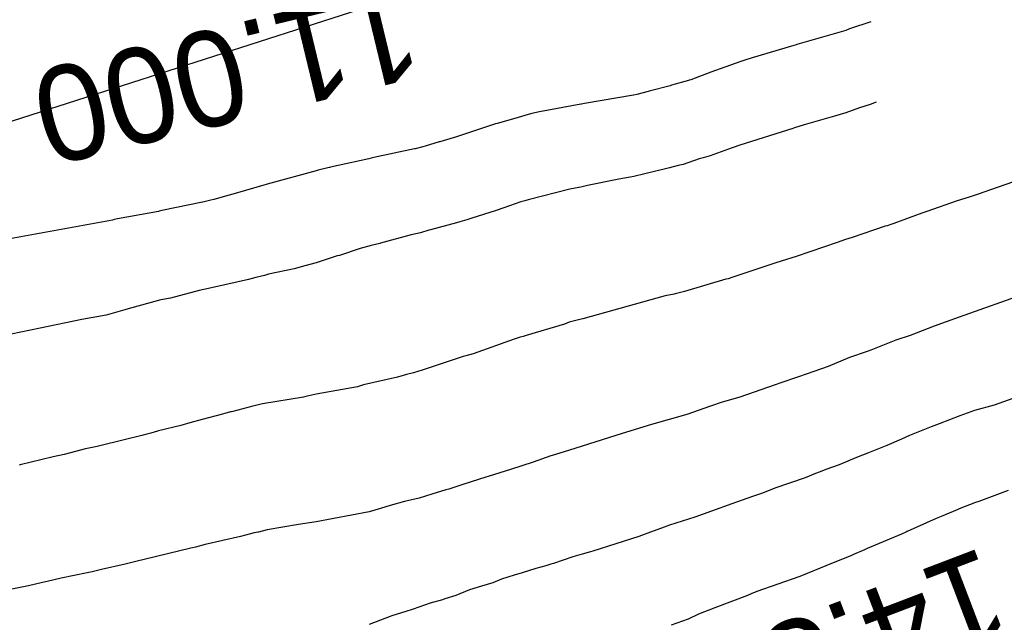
# Model space of a CAD drawing. Extents: x 158343 to 162498, y 431347 to 434500.
# Tile 211 of 248: x 159609 to 159628, y 434158 to 434169. Entities that reach past the tile are written whole.
import ezdxf

# ---------------------------------------------------------------- set-up
doc = ezdxf.new("R2010")
doc.units = 0
doc.header["$LTSCALE"] = 10
doc.header["$MEASUREMENT"] = 0
for name, color, linetype in [('000_arcering', 8, 'CONTINUOUS'), ('33_trappen en balustraden', 252, 'CONTINUOUS'), ('def. con-hoogtelijn (index)', 8, 'CONTINUOUS')]:
    doc.layers.add(name, color=color, linetype=linetype)
doc.styles.add('Style-WORKING', font='WORKING.shx')

# ---------------------------------------------------------------- blocks, each defined once
blk = doc.blocks.new('bestaande hoogtelijnen')
at = {"layer": 'def. con-hoogtelijn (index)'}
for p, q in [((-42.992, 102.255), (-43.92, 101.987)), ((-42.992, 102.255), (-43.92, 101.987)), ((-42.968, 102.264), (-42.992, 102.255)), ((-42.968, 102.264), (-42.992, 102.255)), ((-42.95, 102.27), (-42.968, 102.264)), ((-42.95, 102.27), (-42.968, 102.264)), ((-42.92, 102.281), (-42.95, 102.27)), ((-42.92, 102.281), (-42.95, 102.27)), ((-42.52, 102.417), (-42.92, 102.281)), ((-42.52, 102.417), (-42.92, 102.281)), ((-43.972, 101.971), (-44.762, 101.736)), ((-43.972, 101.971), (-44.762, 101.736)), ((-43.932, 101.983), (-43.972, 101.971)), ((-43.932, 101.983), (-43.972, 101.971)), ((-43.92, 101.987), (-43.932, 101.983)), ((-43.92, 101.987), (-43.932, 101.983)), ((-44.762, 101.736), (-44.901, 101.693)), ((-44.762, 101.736), (-44.901, 101.693)), ((-44.992, 101.664), (-45.539, 101.466)), ((-44.992, 101.664), (-45.539, 101.466)), ((-44.901, 101.693), (-44.992, 101.664)), ((-44.901, 101.693), (-44.992, 101.664)), ((-45.92, 101.323), (-45.952, 101.312)), ((-45.92, 101.323), (-45.952, 101.312)), ((-45.539, 101.466), (-45.92, 101.323)), ((-45.539, 101.466), (-45.92, 101.323)), ((-46.308, 101.211), (-46.708, 101.107)), ((-46.308, 101.211), (-46.708, 101.107)), ((-46.281, 101.22), (-46.308, 101.211)), ((-46.281, 101.22), (-46.308, 101.211)), ((-45.964, 101.308), (-46.281, 101.22)), ((-45.964, 101.308), (-46.281, 101.22)), ((-45.952, 101.312), (-45.964, 101.308)), ((-45.952, 101.312), (-45.964, 101.308)), ((-46.999, 101.031), (-47.927, 100.874)), ((-46.999, 101.031), (-47.927, 100.874)), ((-46.992, 101.033), (-46.999, 101.031)), ((-46.992, 101.033), (-46.999, 101.031)), ((-46.935, 101.046), (-46.992, 101.033)), ((-46.935, 101.046), (-46.992, 101.033)), ((-46.722, 101.104), (-46.935, 101.046)), ((-46.722, 101.104), (-46.935, 101.046)), ((-46.708, 101.107), (-46.722, 101.104)), ((-46.708, 101.107), (-46.722, 101.104)), ((-47.995, 100.859), (-48.776, 100.718)), ((-47.995, 100.859), (-48.776, 100.718)), ((-47.984, 100.862), (-47.995, 100.859)), ((-47.984, 100.862), (-47.995, 100.859)), ((-47.981, 100.863), (-47.984, 100.862)), ((-47.981, 100.863), (-47.984, 100.862)), ((-47.927, 100.874), (-47.981, 100.863)), ((-47.927, 100.874), (-47.981, 100.863)), ((-42.733, 100.79), (-42.992, 100.7)), ((-42.733, 100.79), (-42.992, 100.7)), ((-42.733, 100.79), (-42.992, 100.7)), ((-42.532, 100.857), (-42.733, 100.79)), ((-42.532, 100.857), (-42.733, 100.79)), ((-42.532, 100.857), (-42.733, 100.79)), ((-42.422, 100.897), (-42.532, 100.857)), ((-42.422, 100.897), (-42.532, 100.857)), ((-42.422, 100.897), (-42.532, 100.857)), ((-49.244, 100.592), (-49.575, 100.499)), ((-49.244, 100.592), (-49.575, 100.499)), ((-48.992, 100.669), (-49.244, 100.592)), ((-48.992, 100.669), (-49.244, 100.592)), ((-48.92, 100.687), (-48.992, 100.669)), ((-48.92, 100.687), (-48.992, 100.669)), ((-48.776, 100.718), (-48.92, 100.687)), ((-48.776, 100.718), (-48.92, 100.687)), ((-43.335, 100.598), (-43.778, 100.469)), ((-43.335, 100.598), (-43.778, 100.469)), ((-43.335, 100.598), (-43.778, 100.469)), ((-43.206, 100.638), (-43.335, 100.598)), ((-43.206, 100.638), (-43.335, 100.598)), ((-43.206, 100.638), (-43.335, 100.598)), ((-42.992, 100.7), (-43.206, 100.638)), ((-42.992, 100.7), (-43.206, 100.638)), ((-42.992, 100.7), (-43.206, 100.638)), ((-49.604, 100.488), (-50.303, 100.258)), ((-49.604, 100.488), (-50.303, 100.258)), ((-49.575, 100.499), (-49.604, 100.488)), ((-49.575, 100.499), (-49.604, 100.488)), ((-43.992, 100.405), (-44.992, 100.089)), ((-43.992, 100.405), (-44.992, 100.089)), ((-43.992, 100.405), (-44.992, 100.089)), ((-43.96, 100.415), (-43.992, 100.405)), ((-43.96, 100.415), (-43.992, 100.405)), ((-43.96, 100.415), (-43.992, 100.405)), ((-43.778, 100.469), (-43.96, 100.415)), ((-43.778, 100.469), (-43.96, 100.415)), ((-43.778, 100.469), (-43.96, 100.415)), ((-50.345, 100.244), (-50.66, 100.152)), ((-50.345, 100.244), (-50.66, 100.152)), ((-50.321, 100.252), (-50.345, 100.244)), ((-50.321, 100.252), (-50.345, 100.244)), ((-50.303, 100.258), (-50.321, 100.252)), ((-50.303, 100.258), (-50.321, 100.252)), ((-51.122, 100.021), (-51.137, 100.016)), ((-51.122, 100.021), (-51.137, 100.016)), ((-50.978, 100.055), (-51.122, 100.021)), ((-50.978, 100.055), (-51.122, 100.021)), ((-50.933, 100.067), (-50.978, 100.055)), ((-50.933, 100.067), (-50.978, 100.055)), ((-50.672, 100.149), (-50.933, 100.067)), ((-50.672, 100.149), (-50.933, 100.067)), ((-50.66, 100.152), (-50.672, 100.149)), ((-50.66, 100.152), (-50.672, 100.149)), ((-45.118, 100.043), (-45.206, 100.01)), ((-45.118, 100.043), (-45.206, 100.01)), ((-45.118, 100.043), (-45.206, 100.01)), ((-44.992, 100.089), (-45.118, 100.043)), ((-44.992, 100.089), (-45.118, 100.043)), ((-44.992, 100.089), (-45.118, 100.043)), ((-51.957, 99.841), (-51.999, 99.831)), ((-51.957, 99.841), (-51.999, 99.831)), ((-51.904, 99.855), (-51.957, 99.841)), ((-51.904, 99.855), (-51.957, 99.841)), ((-51.137, 100.016), (-51.904, 99.855)), ((-51.137, 100.016), (-51.904, 99.855)), ((-45.685, 99.847), (-45.758, 99.827)), ((-45.685, 99.847), (-45.758, 99.827)), ((-45.685, 99.847), (-45.758, 99.827)), ((-45.553, 99.888), (-45.685, 99.847)), ((-45.553, 99.888), (-45.685, 99.847)), ((-45.553, 99.888), (-45.685, 99.847)), ((-45.206, 100.01), (-45.553, 99.888)), ((-45.206, 100.01), (-45.553, 99.888)), ((-45.206, 100.01), (-45.553, 99.888)), ((-52.773, 99.657), (-52.956, 99.614)), ((-52.773, 99.657), (-52.956, 99.614)), ((-52.738, 99.669), (-52.773, 99.657)), ((-52.738, 99.669), (-52.773, 99.657)), ((-52.719, 99.675), (-52.738, 99.669)), ((-52.719, 99.675), (-52.738, 99.669)), ((-51.999, 99.831), (-52.719, 99.675)), ((-51.999, 99.831), (-52.719, 99.675)), ((-46.321, 99.66), (-46.37, 99.647)), ((-46.321, 99.66), (-46.37, 99.647)), ((-46.321, 99.66), (-46.37, 99.647)), ((-46.157, 99.702), (-46.321, 99.66)), ((-46.157, 99.702), (-46.321, 99.66)), ((-46.157, 99.702), (-46.321, 99.66)), ((-46.065, 99.726), (-46.157, 99.702)), ((-46.065, 99.726), (-46.157, 99.702)), ((-46.065, 99.726), (-46.157, 99.702)), ((-45.758, 99.827), (-46.065, 99.726)), ((-45.758, 99.827), (-46.065, 99.726)), ((-45.758, 99.827), (-46.065, 99.726)), ((-52.992, 99.602), (-53.92, 99.349)), ((-52.992, 99.602), (-53.92, 99.349)), ((-52.956, 99.614), (-52.992, 99.602)), ((-52.956, 99.614), (-52.992, 99.602)), ((-47.066, 99.483), (-47.28, 99.447)), ((-47.066, 99.483), (-47.28, 99.447)), ((-47.066, 99.483), (-47.28, 99.447)), ((-46.992, 99.497), (-47.066, 99.483)), ((-46.992, 99.497), (-47.066, 99.483)), ((-46.992, 99.497), (-47.066, 99.483)), ((-46.37, 99.647), (-46.992, 99.497)), ((-46.37, 99.647), (-46.992, 99.497)), ((-46.37, 99.647), (-46.992, 99.497)), ((-39.343, 99.565), (-40.384, 99.2)), ((-39.343, 99.565), (-40.384, 99.2)), ((-53.983, 99.335), (-54.329, 99.231)), ((-53.983, 99.335), (-54.329, 99.231)), ((-53.939, 99.344), (-53.983, 99.335)), ((-53.939, 99.344), (-53.983, 99.335)), ((-53.92, 99.349), (-53.939, 99.344)), ((-53.92, 99.349), (-53.939, 99.344)), ((-47.993, 99.298), (-48.173, 99.266)), ((-47.993, 99.298), (-48.173, 99.266)), ((-47.993, 99.298), (-48.173, 99.266)), ((-47.871, 99.325), (-47.993, 99.298)), ((-47.871, 99.325), (-47.993, 99.298)), ((-47.871, 99.325), (-47.993, 99.298)), ((-47.87, 99.325), (-47.871, 99.325)), ((-47.87, 99.325), (-47.871, 99.325)), ((-47.87, 99.325), (-47.871, 99.325)), ((-47.28, 99.447), (-47.87, 99.325)), ((-47.28, 99.447), (-47.87, 99.325)), ((-47.28, 99.447), (-47.87, 99.325)), ((-54.344, 99.228), (-54.926, 99.06)), ((-54.344, 99.228), (-54.926, 99.06)), ((-54.329, 99.231), (-54.344, 99.228)), ((-54.329, 99.231), (-54.344, 99.228)), ((-48.206, 99.259), (-48.992, 99.056)), ((-48.206, 99.259), (-48.992, 99.056)), ((-48.206, 99.259), (-48.992, 99.056)), ((-48.173, 99.266), (-48.206, 99.259)), ((-48.173, 99.266), (-48.206, 99.259)), ((-48.173, 99.266), (-48.206, 99.259)), ((-40.665, 99.109), (-40.887, 99.04)), ((-40.665, 99.109), (-40.887, 99.04)), ((-40.477, 99.172), (-40.665, 99.109)), ((-40.477, 99.172), (-40.665, 99.109)), ((-40.384, 99.2), (-40.477, 99.172)), ((-40.384, 99.2), (-40.477, 99.172)), ((-55.137, 99.012), (-55.907, 98.853)), ((-55.137, 99.012), (-55.907, 98.853)), ((-55.13, 99.013), (-55.137, 99.012)), ((-55.13, 99.013), (-55.137, 99.012)), ((-54.984, 99.047), (-55.13, 99.013)), ((-54.984, 99.047), (-55.13, 99.013)), ((-54.926, 99.06), (-54.984, 99.047)), ((-54.926, 99.06), (-54.984, 99.047)), ((-49.126, 99.017), (-49.449, 98.904)), ((-49.126, 99.017), (-49.449, 98.904)), ((-49.126, 99.017), (-49.449, 98.904)), ((-49.05, 99.039), (-49.126, 99.017)), ((-49.05, 99.039), (-49.126, 99.017)), ((-49.05, 99.039), (-49.126, 99.017)), ((-48.992, 99.056), (-49.05, 99.039)), ((-48.992, 99.056), (-49.05, 99.039)), ((-48.992, 99.056), (-49.05, 99.039)), ((-40.887, 99.04), (-41.463, 98.838)), ((-40.887, 99.04), (-41.463, 98.838)), ((-55.97, 98.837), (-56.745, 98.7)), ((-55.97, 98.837), (-56.745, 98.7)), ((-55.956, 98.84), (-55.97, 98.837)), ((-55.956, 98.84), (-55.97, 98.837)), ((-55.907, 98.853), (-55.956, 98.84)), ((-55.907, 98.853), (-55.956, 98.84)), ((-49.815, 98.787), (-50.073, 98.701)), ((-49.815, 98.787), (-50.073, 98.701)), ((-49.815, 98.787), (-50.073, 98.701)), ((-49.61, 98.851), (-49.815, 98.787)), ((-49.61, 98.851), (-49.815, 98.787)), ((-49.61, 98.851), (-49.815, 98.787)), ((-49.449, 98.904), (-49.61, 98.851)), ((-49.449, 98.904), (-49.61, 98.851)), ((-49.449, 98.904), (-49.61, 98.851)), ((-41.555, 98.804), (-42.084, 98.612)), ((-41.555, 98.804), (-42.084, 98.612)), ((-41.463, 98.838), (-41.555, 98.804)), ((-41.463, 98.838), (-41.555, 98.804)), ((-56.839, 98.674), (-58.849, 98.308)), ((-56.839, 98.674), (-58.849, 98.308)), ((-56.807, 98.683), (-56.839, 98.674)), ((-56.807, 98.683), (-56.839, 98.674)), ((-56.801, 98.685), (-56.807, 98.683)), ((-56.801, 98.685), (-56.807, 98.683)), ((-56.745, 98.7), (-56.801, 98.685)), ((-56.745, 98.7), (-56.801, 98.685)), ((-50.34, 98.623), (-50.834, 98.489)), ((-50.34, 98.623), (-50.834, 98.489)), ((-50.34, 98.623), (-50.834, 98.489)), ((-50.28, 98.641), (-50.34, 98.623)), ((-50.28, 98.641), (-50.34, 98.623)), ((-50.28, 98.641), (-50.34, 98.623)), ((-50.146, 98.68), (-50.28, 98.641)), ((-50.146, 98.68), (-50.28, 98.641)), ((-50.146, 98.68), (-50.28, 98.641)), ((-50.073, 98.701), (-50.146, 98.68)), ((-50.073, 98.701), (-50.146, 98.68)), ((-50.073, 98.701), (-50.146, 98.68)), ((-42.251, 98.557), (-42.873, 98.344)), ((-42.251, 98.557), (-42.873, 98.344)), ((-42.214, 98.568), (-42.251, 98.557)), ((-42.214, 98.568), (-42.251, 98.557)), ((-42.141, 98.593), (-42.214, 98.568)), ((-42.141, 98.593), (-42.214, 98.568)), ((-42.084, 98.612), (-42.141, 98.593)), ((-42.084, 98.612), (-42.141, 98.593)), ((-51.202, 98.395), (-51.78, 98.235)), ((-51.202, 98.395), (-51.78, 98.235)), ((-51.202, 98.395), (-51.78, 98.235)), ((-51.025, 98.433), (-51.202, 98.395)), ((-51.025, 98.433), (-51.202, 98.395)), ((-51.025, 98.433), (-51.202, 98.395)), ((-50.867, 98.481), (-51.025, 98.433)), ((-50.867, 98.481), (-51.025, 98.433)), ((-50.867, 98.481), (-51.025, 98.433)), ((-50.834, 98.489), (-50.867, 98.481)), ((-50.834, 98.489), (-50.867, 98.481)), ((-50.834, 98.489), (-50.867, 98.481)), ((-51.956, 98.197), (-52.164, 98.136)), ((-51.956, 98.197), (-52.164, 98.136)), ((-51.956, 98.197), (-52.164, 98.136)), ((-51.789, 98.233), (-51.956, 98.197)), ((-51.789, 98.233), (-51.956, 98.197)), ((-51.789, 98.233), (-51.956, 98.197)), ((-51.78, 98.235), (-51.789, 98.233)), ((-51.78, 98.235), (-51.789, 98.233)), ((-51.78, 98.235), (-51.789, 98.233)), ((-43.154, 98.253), (-43.931, 97.989)), ((-43.154, 98.253), (-43.931, 97.989)), ((-42.999, 98.308), (-43.154, 98.253)), ((-42.999, 98.308), (-43.154, 98.253)), ((-42.873, 98.344), (-42.999, 98.308)), ((-42.873, 98.344), (-42.999, 98.308)), ((-52.593, 97.996), (-52.992, 97.865)), ((-52.593, 97.996), (-52.992, 97.865)), ((-52.593, 97.996), (-52.992, 97.865)), ((-52.551, 98.006), (-52.593, 97.996)), ((-52.551, 98.006), (-52.593, 97.996)), ((-52.551, 98.006), (-52.593, 97.996)), ((-52.164, 98.136), (-52.551, 98.006)), ((-52.164, 98.136), (-52.551, 98.006)), ((-52.164, 98.136), (-52.551, 98.006)), ((-43.931, 97.989), (-44.214, 97.899)), ((-43.931, 97.989), (-44.214, 97.899)), ((-53.206, 97.807), (-53.41, 97.755)), ((-53.206, 97.807), (-53.41, 97.755)), ((-53.206, 97.807), (-53.41, 97.755)), ((-52.992, 97.865), (-53.206, 97.807)), ((-52.992, 97.865), (-53.206, 97.807)), ((-52.992, 97.865), (-53.206, 97.807)), ((-44.312, 97.865), (-45.09, 97.608)), ((-44.312, 97.865), (-45.09, 97.608)), ((-44.214, 97.899), (-44.312, 97.865)), ((-44.214, 97.899), (-44.312, 97.865)), ((-53.971, 97.628), (-54.134, 97.589)), ((-53.971, 97.628), (-54.134, 97.589)), ((-53.971, 97.628), (-54.134, 97.589)), ((-53.891, 97.652), (-53.971, 97.628)), ((-53.891, 97.652), (-53.971, 97.628)), ((-53.891, 97.652), (-53.971, 97.628)), ((-53.41, 97.755), (-53.891, 97.652)), ((-53.41, 97.755), (-53.891, 97.652)), ((-53.41, 97.755), (-53.891, 97.652)), ((-45.09, 97.608), (-45.127, 97.596)), ((-45.09, 97.608), (-45.127, 97.596)), ((-54.268, 97.55), (-54.91, 97.407)), ((-54.268, 97.55), (-54.91, 97.407)), ((-54.268, 97.55), (-54.91, 97.407)), ((-54.134, 97.589), (-54.268, 97.55)), ((-54.134, 97.589), (-54.268, 97.55)), ((-54.134, 97.589), (-54.268, 97.55)), ((-45.26, 97.556), (-46.038, 97.324)), ((-45.26, 97.556), (-46.038, 97.324)), ((-45.214, 97.567), (-45.26, 97.556)), ((-45.214, 97.567), (-45.26, 97.556)), ((-45.127, 97.596), (-45.214, 97.567)), ((-45.127, 97.596), (-45.214, 97.567)), ((-55.203, 97.343), (-55.743, 97.198)), ((-55.203, 97.343), (-55.743, 97.198)), ((-55.203, 97.343), (-55.743, 97.198)), ((-55.025, 97.38), (-55.203, 97.343)), ((-55.025, 97.38), (-55.203, 97.343)), ((-55.025, 97.38), (-55.203, 97.343)), ((-54.944, 97.399), (-55.025, 97.38)), ((-54.944, 97.399), (-55.025, 97.38)), ((-54.944, 97.399), (-55.025, 97.38)), ((-54.91, 97.407), (-54.944, 97.399)), ((-54.91, 97.407), (-54.944, 97.399)), ((-54.91, 97.407), (-54.944, 97.399)), ((-46.402, 97.243), (-47.958, 96.809)), ((-46.402, 97.243), (-47.958, 96.809)), ((-46.235, 97.278), (-46.402, 97.243)), ((-46.235, 97.278), (-46.402, 97.243)), ((-46.214, 97.281), (-46.235, 97.278)), ((-46.214, 97.281), (-46.235, 97.278)), ((-46.038, 97.324), (-46.214, 97.281)), ((-46.038, 97.324), (-46.214, 97.281)), ((-39.518, 97.317), (-40.852, 96.842)), ((-39.518, 97.317), (-40.852, 96.842)), ((-39.518, 97.317), (-40.852, 96.842)), ((-55.925, 97.166), (-56.541, 96.996)), ((-55.925, 97.166), (-56.541, 96.996)), ((-55.925, 97.166), (-56.541, 96.996)), ((-55.746, 97.197), (-55.925, 97.166)), ((-55.746, 97.197), (-55.925, 97.166)), ((-55.746, 97.197), (-55.925, 97.166)), ((-55.743, 97.198), (-55.746, 97.197)), ((-55.743, 97.198), (-55.746, 97.197)), ((-55.743, 97.198), (-55.746, 97.197)), ((-56.957, 96.878), (-57.42, 96.794)), ((-56.957, 96.878), (-57.42, 96.794)), ((-56.957, 96.878), (-57.42, 96.794)), ((-56.605, 96.977), (-56.957, 96.878)), ((-56.605, 96.977), (-56.957, 96.878)), ((-56.605, 96.977), (-56.957, 96.878)), ((-56.541, 96.996), (-56.605, 96.977)), ((-56.541, 96.996), (-56.605, 96.977)), ((-56.541, 96.996), (-56.605, 96.977)), ((-57.42, 96.794), (-58.206, 96.634)), ((-57.42, 96.794), (-58.206, 96.634)), ((-57.42, 96.794), (-58.206, 96.634)), ((-48.305, 96.712), (-49.026, 96.498)), ((-48.305, 96.712), (-49.026, 96.498)), ((-48.214, 96.744), (-48.305, 96.712)), ((-48.214, 96.744), (-48.305, 96.712)), ((-47.992, 96.801), (-48.214, 96.744)), ((-47.992, 96.801), (-48.214, 96.744)), ((-47.958, 96.809), (-47.992, 96.801)), ((-47.958, 96.809), (-47.992, 96.801)), ((-41.098, 96.756), (-41.325, 96.673)), ((-41.098, 96.756), (-41.325, 96.673)), ((-41.098, 96.756), (-41.325, 96.673)), ((-40.852, 96.842), (-41.098, 96.756)), ((-40.852, 96.842), (-41.098, 96.756)), ((-40.852, 96.842), (-41.098, 96.756)), ((-58.206, 96.634), (-58.931, 96.481)), ((-58.206, 96.634), (-58.931, 96.481)), ((-58.206, 96.634), (-58.931, 96.481)), ((-49.026, 96.498), (-49.084, 96.479)), ((-49.026, 96.498), (-49.084, 96.479)), ((-41.779, 96.497), (-42.046, 96.406)), ((-41.779, 96.497), (-42.046, 96.406)), ((-41.779, 96.497), (-42.046, 96.406)), ((-41.325, 96.673), (-41.779, 96.497)), ((-41.325, 96.673), (-41.779, 96.497)), ((-41.325, 96.673), (-41.779, 96.497)), ((-49.252, 96.426), (-50.03, 96.152)), ((-49.252, 96.426), (-50.03, 96.152)), ((-49.214, 96.437), (-49.252, 96.426)), ((-49.214, 96.437), (-49.252, 96.426)), ((-49.141, 96.461), (-49.214, 96.437)), ((-49.141, 96.461), (-49.214, 96.437)), ((-49.084, 96.479), (-49.141, 96.461)), ((-49.084, 96.479), (-49.141, 96.461)), ((-42.046, 96.406), (-42.522, 96.216)), ((-42.046, 96.406), (-42.522, 96.216)), ((-42.046, 96.406), (-42.522, 96.216)), ((-50.03, 96.152), (-50.169, 96.114)), ((-50.03, 96.152), (-50.169, 96.114)), ((-42.589, 96.192), (-42.922, 96.079)), ((-42.589, 96.192), (-42.922, 96.079)), ((-42.589, 96.192), (-42.922, 96.079)), ((-42.522, 96.216), (-42.589, 96.192)), ((-42.522, 96.216), (-42.589, 96.192)), ((-42.522, 96.216), (-42.589, 96.192)), ((-50.214, 96.101), (-50.992, 95.838)), ((-50.214, 96.101), (-50.992, 95.838)), ((-50.169, 96.114), (-50.214, 96.101)), ((-50.169, 96.114), (-50.214, 96.101)), ((-42.922, 96.079), (-43.325, 95.912)), ((-42.922, 96.079), (-43.325, 95.912)), ((-42.922, 96.079), (-43.325, 95.912)), ((-51.288, 95.759), (-51.347, 95.742)), ((-51.288, 95.759), (-51.347, 95.742)), ((-51.155, 95.793), (-51.288, 95.759)), ((-51.155, 95.793), (-51.288, 95.759)), ((-50.992, 95.838), (-51.155, 95.793)), ((-50.992, 95.838), (-51.155, 95.793)), ((-43.593, 95.815), (-43.888, 95.712)), ((-43.593, 95.815), (-43.888, 95.712)), ((-43.593, 95.815), (-43.888, 95.712)), ((-43.325, 95.912), (-43.593, 95.815)), ((-43.325, 95.912), (-43.593, 95.815)), ((-43.325, 95.912), (-43.593, 95.815)), ((-52.101, 95.563), (-52.214, 95.526)), ((-52.101, 95.563), (-52.214, 95.526)), ((-51.457, 95.706), (-52.101, 95.563)), ((-51.457, 95.706), (-52.101, 95.563)), ((-51.347, 95.742), (-51.457, 95.706)), ((-51.347, 95.742), (-51.457, 95.706)), ((-44.325, 95.563), (-44.992, 95.333)), ((-44.325, 95.563), (-44.992, 95.333)), ((-44.325, 95.563), (-44.992, 95.333)), ((-44.221, 95.601), (-44.325, 95.563)), ((-44.221, 95.601), (-44.325, 95.563)), ((-44.221, 95.601), (-44.325, 95.563)), ((-43.888, 95.712), (-44.221, 95.601)), ((-43.888, 95.712), (-44.221, 95.601)), ((-43.888, 95.712), (-44.221, 95.601)), ((-39.045, 95.59), (-40.188, 95.183)), ((-39.045, 95.59), (-40.188, 95.183)), ((-53.05, 95.373), (-53.186, 95.344)), ((-53.05, 95.373), (-53.186, 95.344)), ((-52.992, 95.388), (-53.05, 95.373)), ((-52.992, 95.388), (-53.05, 95.373)), ((-52.214, 95.526), (-52.992, 95.388)), ((-52.214, 95.526), (-52.992, 95.388)), ((-54.009, 95.205), (-54.191, 95.164)), ((-54.009, 95.205), (-54.191, 95.164)), ((-53.232, 95.333), (-54.009, 95.205)), ((-53.232, 95.333), (-54.009, 95.205)), ((-53.186, 95.344), (-53.232, 95.333)), ((-53.186, 95.344), (-53.232, 95.333)), ((-45.325, 95.234), (-45.546, 95.16)), ((-45.325, 95.234), (-45.546, 95.16)), ((-45.325, 95.234), (-45.546, 95.16)), ((-44.992, 95.333), (-45.325, 95.234)), ((-44.992, 95.333), (-45.325, 95.234)), ((-44.992, 95.333), (-45.325, 95.234)), ((-54.762, 95.011), (-55.144, 94.912)), ((-54.762, 95.011), (-55.144, 94.912)), ((-54.609, 95.052), (-54.762, 95.011)), ((-54.609, 95.052), (-54.762, 95.011)), ((-54.592, 95.057), (-54.609, 95.052)), ((-54.592, 95.057), (-54.609, 95.052)), ((-54.569, 95.062), (-54.592, 95.057)), ((-54.569, 95.062), (-54.592, 95.057)), ((-54.191, 95.164), (-54.569, 95.062)), ((-54.191, 95.164), (-54.569, 95.062)), ((-45.992, 95.004), (-46.659, 94.818)), ((-45.992, 95.004), (-46.659, 94.818)), ((-45.992, 95.004), (-46.659, 94.818)), ((-45.546, 95.16), (-45.992, 95.004)), ((-45.546, 95.16), (-45.992, 95.004)), ((-45.546, 95.16), (-45.992, 95.004)), ((-40.563, 95.08), (-40.839, 94.978)), ((-40.563, 95.08), (-40.839, 94.978)), ((-40.188, 95.183), (-40.563, 95.08)), ((-40.188, 95.183), (-40.563, 95.08)), ((-55.376, 94.847), (-55.55, 94.799)), ((-55.376, 94.847), (-55.55, 94.799)), ((-55.144, 94.912), (-55.376, 94.847)), ((-55.144, 94.912), (-55.376, 94.847)), ((-46.659, 94.818), (-47.217, 94.645)), ((-46.659, 94.818), (-47.217, 94.645)), ((-46.659, 94.818), (-47.217, 94.645)), ((-41.228, 94.826), (-41.381, 94.768)), ((-41.228, 94.826), (-41.381, 94.768)), ((-40.839, 94.978), (-41.228, 94.826)), ((-40.839, 94.978), (-41.228, 94.826)), ((-56.188, 94.635), (-56.287, 94.607)), ((-56.188, 94.635), (-56.287, 94.607)), ((-56.115, 94.654), (-56.188, 94.635)), ((-56.115, 94.654), (-56.188, 94.635)), ((-55.99, 94.687), (-56.115, 94.654)), ((-55.99, 94.687), (-56.115, 94.654)), ((-55.972, 94.693), (-55.99, 94.687)), ((-55.972, 94.693), (-55.99, 94.687)), ((-55.55, 94.799), (-55.972, 94.693)), ((-55.55, 94.799), (-55.972, 94.693)), ((-47.217, 94.645), (-48.229, 94.323)), ((-47.217, 94.645), (-48.229, 94.323)), ((-47.217, 94.645), (-48.229, 94.323)), ((-41.381, 94.768), (-41.789, 94.605)), ((-41.381, 94.768), (-41.789, 94.605)), ((-56.594, 94.534), (-57.125, 94.401)), ((-56.594, 94.534), (-57.125, 94.401)), ((-56.287, 94.607), (-56.594, 94.534)), ((-56.287, 94.607), (-56.594, 94.534)), ((-41.942, 94.54), (-42.218, 94.419)), ((-41.942, 94.54), (-42.218, 94.419)), ((-41.789, 94.605), (-41.942, 94.54)), ((-41.789, 94.605), (-41.942, 94.54)), ((-57.347, 94.356), (-57.753, 94.25)), ((-57.347, 94.356), (-57.753, 94.25)), ((-57.125, 94.401), (-57.347, 94.356)), ((-57.125, 94.401), (-57.347, 94.356)), ((-48.229, 94.323), (-48.538, 94.231)), ((-48.229, 94.323), (-48.538, 94.231)), ((-48.229, 94.323), (-48.538, 94.231)), ((-42.563, 94.277), (-42.793, 94.194)), ((-42.563, 94.277), (-42.793, 94.194)), ((-42.218, 94.419), (-42.563, 94.277)), ((-42.218, 94.419), (-42.563, 94.277)), ((-57.958, 94.207), (-58.582, 94.053)), ((-57.958, 94.207), (-58.582, 94.053)), ((-57.753, 94.25), (-57.958, 94.207)), ((-57.753, 94.25), (-57.958, 94.207)), ((-48.895, 94.106), (-49.325, 93.964)), ((-48.895, 94.106), (-49.325, 93.964)), ((-48.895, 94.106), (-49.325, 93.964)), ((-48.562, 94.223), (-48.895, 94.106)), ((-48.562, 94.223), (-48.895, 94.106)), ((-48.562, 94.223), (-48.895, 94.106)), ((-48.538, 94.231), (-48.562, 94.223)), ((-48.538, 94.231), (-48.562, 94.223)), ((-48.538, 94.231), (-48.562, 94.223)), ((-42.793, 94.194), (-43.116, 94.056)), ((-42.793, 94.194), (-43.116, 94.056)), ((-58.582, 94.053), (-58.599, 94.049)), ((-58.582, 94.053), (-58.599, 94.049)), ((-49.325, 93.964), (-49.627, 93.869)), ((-49.325, 93.964), (-49.627, 93.869)), ((-49.325, 93.964), (-49.627, 93.869)), ((-43.563, 93.889), (-43.761, 93.809)), ((-43.563, 93.889), (-43.761, 93.809)), ((-43.474, 93.922), (-43.563, 93.889)), ((-43.474, 93.922), (-43.563, 93.889)), ((-43.369, 93.968), (-43.474, 93.922)), ((-43.369, 93.968), (-43.474, 93.922)), ((-43.116, 94.056), (-43.369, 93.968)), ((-43.116, 94.056), (-43.369, 93.968)), ((-49.908, 93.785), (-50.241, 93.673)), ((-49.908, 93.785), (-50.241, 93.673)), ((-49.908, 93.785), (-50.241, 93.673)), ((-49.627, 93.869), (-49.908, 93.785)), ((-49.627, 93.869), (-49.908, 93.785)), ((-49.627, 93.869), (-49.908, 93.785)), ((-43.761, 93.809), (-44.332, 93.612)), ((-43.761, 93.809), (-44.332, 93.612)), ((-50.544, 93.581), (-50.808, 93.502)), ((-50.544, 93.581), (-50.808, 93.502)), ((-50.544, 93.581), (-50.808, 93.502)), ((-50.487, 93.595), (-50.544, 93.581)), ((-50.487, 93.595), (-50.544, 93.581)), ((-50.487, 93.595), (-50.544, 93.581)), ((-50.241, 93.673), (-50.487, 93.595)), ((-50.241, 93.673), (-50.487, 93.595)), ((-50.241, 93.673), (-50.487, 93.595)), ((-44.563, 93.516), (-44.753, 93.453)), ((-44.563, 93.516), (-44.753, 93.453)), ((-44.332, 93.612), (-44.563, 93.516)), ((-44.332, 93.612), (-44.563, 93.516)), ((-39.926, 93.566), (-40.478, 93.362)), ((-39.926, 93.566), (-40.478, 93.362)), ((-39.926, 93.566), (-40.478, 93.362)), ((-51.325, 93.362), (-51.596, 93.285)), ((-51.325, 93.362), (-51.596, 93.285)), ((-51.325, 93.362), (-51.596, 93.285)), ((-51.049, 93.423), (-51.325, 93.362)), ((-51.049, 93.423), (-51.325, 93.362)), ((-51.049, 93.423), (-51.325, 93.362)), ((-50.808, 93.502), (-51.049, 93.423)), ((-50.808, 93.502), (-51.049, 93.423)), ((-50.808, 93.502), (-51.049, 93.423)), ((-44.753, 93.453), (-45.146, 93.316)), ((-44.753, 93.453), (-45.146, 93.316)), ((-40.544, 93.341), (-40.849, 93.225)), ((-40.544, 93.341), (-40.849, 93.225)), ((-40.544, 93.341), (-40.849, 93.225)), ((-40.478, 93.362), (-40.544, 93.341)), ((-40.478, 93.362), (-40.544, 93.341)), ((-40.478, 93.362), (-40.544, 93.341)), ((-51.992, 93.164), (-52.325, 93.105)), ((-51.992, 93.164), (-52.325, 93.105)), ((-51.992, 93.164), (-52.325, 93.105)), ((-51.779, 93.227), (-51.992, 93.164)), ((-51.779, 93.227), (-51.992, 93.164)), ((-51.779, 93.227), (-51.992, 93.164)), ((-51.596, 93.285), (-51.779, 93.227)), ((-51.596, 93.285), (-51.779, 93.227)), ((-51.596, 93.285), (-51.779, 93.227)), ((-45.528, 93.182), (-45.84, 93.065)), ((-45.528, 93.182), (-45.84, 93.065)), ((-45.146, 93.316), (-45.528, 93.182)), ((-45.146, 93.316), (-45.528, 93.182)), ((-40.887, 93.206), (-41.193, 93.077)), ((-40.887, 93.206), (-41.193, 93.077)), ((-40.887, 93.206), (-41.193, 93.077)), ((-40.849, 93.225), (-40.887, 93.206)), ((-40.849, 93.225), (-40.887, 93.206)), ((-40.849, 93.225), (-40.887, 93.206)), ((-52.992, 92.979), (-53.325, 92.925)), ((-52.992, 92.979), (-53.325, 92.925)), ((-52.992, 92.979), (-53.325, 92.925)), ((-52.325, 93.105), (-52.992, 92.979)), ((-52.325, 93.105), (-52.992, 92.979)), ((-52.325, 93.105), (-52.992, 92.979)), ((-45.84, 93.065), (-46.318, 92.916)), ((-45.84, 93.065), (-46.318, 92.916)), ((-41.283, 93.039), (-41.835, 92.797)), ((-41.283, 93.039), (-41.835, 92.797)), ((-41.283, 93.039), (-41.835, 92.797)), ((-41.193, 93.077), (-41.283, 93.039)), ((-41.193, 93.077), (-41.283, 93.039)), ((-41.193, 93.077), (-41.283, 93.039)), ((-54.088, 92.782), (-54.161, 92.769)), ((-54.088, 92.782), (-54.161, 92.769)), ((-54.088, 92.782), (-54.161, 92.769)), ((-54.081, 92.784), (-54.088, 92.782)), ((-54.081, 92.784), (-54.088, 92.782)), ((-54.081, 92.784), (-54.088, 92.782)), ((-53.919, 92.828), (-54.081, 92.784)), ((-53.919, 92.828), (-54.081, 92.784)), ((-53.919, 92.828), (-54.081, 92.784)), ((-53.325, 92.925), (-53.919, 92.828)), ((-53.325, 92.925), (-53.919, 92.828)), ((-53.325, 92.925), (-53.919, 92.828)), ((-46.629, 92.799), (-46.899, 92.698)), ((-46.629, 92.799), (-46.899, 92.698)), ((-46.471, 92.857), (-46.629, 92.799)), ((-46.471, 92.857), (-46.629, 92.799)), ((-46.318, 92.916), (-46.471, 92.857)), ((-46.318, 92.916), (-46.471, 92.857)), ((-41.861, 92.785), (-41.941, 92.747)), ((-41.861, 92.785), (-41.941, 92.747)), ((-41.861, 92.785), (-41.941, 92.747)), ((-41.849, 92.791), (-41.861, 92.785)), ((-41.849, 92.791), (-41.861, 92.785)), ((-41.849, 92.791), (-41.861, 92.785)), ((-41.845, 92.792), (-41.849, 92.791)), ((-41.845, 92.792), (-41.849, 92.791)), ((-41.845, 92.792), (-41.849, 92.791)), ((-41.835, 92.797), (-41.845, 92.792)), ((-41.835, 92.797), (-41.845, 92.792)), ((-41.835, 92.797), (-41.845, 92.792)), ((-54.424, 92.699), (-55.091, 92.547)), ((-54.424, 92.699), (-55.091, 92.547)), ((-54.424, 92.699), (-55.091, 92.547)), ((-54.325, 92.726), (-54.424, 92.699)), ((-54.325, 92.726), (-54.424, 92.699)), ((-54.325, 92.726), (-54.424, 92.699)), ((-54.161, 92.769), (-54.325, 92.726)), ((-54.161, 92.769), (-54.325, 92.726)), ((-54.161, 92.769), (-54.325, 92.726)), ((-46.899, 92.698), (-47.766, 92.423)), ((-46.899, 92.698), (-47.766, 92.423)), ((-41.941, 92.747), (-42.588, 92.472)), ((-41.941, 92.747), (-42.588, 92.472)), ((-41.941, 92.747), (-42.588, 92.472)), ((-55.356, 92.479), (-56.241, 92.268)), ((-55.356, 92.479), (-56.241, 92.268)), ((-55.356, 92.479), (-56.241, 92.268)), ((-55.325, 92.487), (-55.356, 92.479)), ((-55.325, 92.487), (-55.356, 92.479)), ((-55.325, 92.487), (-55.356, 92.479)), ((-55.272, 92.501), (-55.325, 92.487)), ((-55.272, 92.501), (-55.325, 92.487)), ((-55.272, 92.501), (-55.325, 92.487)), ((-55.091, 92.547), (-55.272, 92.501)), ((-55.091, 92.547), (-55.272, 92.501)), ((-55.091, 92.547), (-55.272, 92.501)), ((-47.811, 92.409), (-47.971, 92.365)), ((-47.811, 92.409), (-47.971, 92.365)), ((-47.766, 92.423), (-47.811, 92.409)), ((-47.766, 92.423), (-47.811, 92.409)), ((-42.639, 92.45), (-42.849, 92.359)), ((-42.639, 92.45), (-42.849, 92.359)), ((-42.639, 92.45), (-42.849, 92.359)), ((-42.588, 92.472), (-42.639, 92.45)), ((-42.588, 92.472), (-42.639, 92.45)), ((-42.588, 92.472), (-42.639, 92.45)), ((-56.373, 92.237), (-56.6, 92.18)), ((-56.373, 92.237), (-56.6, 92.18)), ((-56.373, 92.237), (-56.6, 92.18)), ((-56.241, 92.268), (-56.373, 92.237)), ((-56.241, 92.268), (-56.373, 92.237)), ((-56.241, 92.268), (-56.373, 92.237)), ((-48.144, 92.314), (-48.513, 92.192)), ((-48.144, 92.314), (-48.513, 92.192)), ((-47.971, 92.365), (-48.144, 92.314)), ((-47.971, 92.365), (-48.144, 92.314)), ((-42.898, 92.338), (-43.294, 92.178)), ((-42.898, 92.338), (-43.294, 92.178)), ((-42.898, 92.338), (-43.294, 92.178)), ((-42.849, 92.359), (-42.898, 92.338)), ((-42.849, 92.359), (-42.898, 92.338)), ((-42.849, 92.359), (-42.898, 92.338)), ((-57.223, 92.033), (-57.319, 92.013)), ((-57.223, 92.033), (-57.319, 92.013)), ((-57.223, 92.033), (-57.319, 92.013)), ((-57.049, 92.079), (-57.223, 92.033)), ((-57.049, 92.079), (-57.223, 92.033)), ((-57.049, 92.079), (-57.223, 92.033)), ((-56.6, 92.18), (-57.049, 92.079)), ((-56.6, 92.18), (-57.049, 92.079)), ((-56.6, 92.18), (-57.049, 92.079)), ((-48.845, 92.096), (-49.104, 92.015)), ((-48.845, 92.096), (-49.104, 92.015)), ((-48.658, 92.149), (-48.845, 92.096)), ((-48.658, 92.149), (-48.845, 92.096)), ((-48.563, 92.176), (-48.658, 92.149)), ((-48.563, 92.176), (-48.658, 92.149)), ((-48.513, 92.192), (-48.563, 92.176)), ((-48.513, 92.192), (-48.563, 92.176)), ((-43.367, 92.149), (-43.828, 91.958)), ((-43.367, 92.149), (-43.828, 91.958)), ((-43.367, 92.149), (-43.828, 91.958)), ((-43.294, 92.178), (-43.367, 92.149)), ((-43.294, 92.178), (-43.367, 92.149)), ((-43.294, 92.178), (-43.367, 92.149)), ((-58.074, 91.85), (-58.157, 91.833)), ((-58.074, 91.85), (-58.157, 91.833)), ((-58.074, 91.85), (-58.157, 91.833)), ((-57.806, 91.916), (-58.074, 91.85)), ((-57.806, 91.916), (-58.074, 91.85)), ((-57.806, 91.916), (-58.074, 91.85)), ((-57.319, 92.013), (-57.806, 91.916)), ((-57.319, 92.013), (-57.806, 91.916)), ((-57.319, 92.013), (-57.806, 91.916)), ((-49.491, 91.898), (-49.659, 91.828)), ((-49.491, 91.898), (-49.659, 91.828)), ((-49.251, 91.97), (-49.491, 91.898)), ((-49.251, 91.97), (-49.491, 91.898)), ((-49.104, 92.015), (-49.251, 91.97)), ((-49.104, 92.015), (-49.251, 91.97)), ((-43.882, 91.937), (-44.67, 91.663)), ((-43.882, 91.937), (-44.67, 91.663)), ((-43.882, 91.937), (-44.67, 91.663)), ((-43.858, 91.946), (-43.882, 91.937)), ((-43.858, 91.946), (-43.882, 91.937)), ((-43.858, 91.946), (-43.882, 91.937)), ((-43.849, 91.949), (-43.858, 91.946)), ((-43.849, 91.949), (-43.858, 91.946)), ((-43.849, 91.949), (-43.858, 91.946)), ((-43.828, 91.958), (-43.849, 91.949)), ((-43.828, 91.958), (-43.849, 91.949)), ((-43.828, 91.958), (-43.849, 91.949)), ((-58.426, 91.768), (-58.968, 91.662)), ((-58.426, 91.768), (-58.968, 91.662)), ((-58.426, 91.768), (-58.968, 91.662)), ((-58.157, 91.833), (-58.426, 91.768)), ((-58.157, 91.833), (-58.426, 91.768)), ((-58.157, 91.833), (-58.426, 91.768)), ((-50.096, 91.694), (-50.357, 91.59)), ((-50.096, 91.694), (-50.357, 91.59)), ((-49.869, 91.762), (-50.096, 91.694)), ((-49.869, 91.762), (-50.096, 91.694)), ((-49.659, 91.828), (-49.869, 91.762)), ((-49.659, 91.828), (-49.869, 91.762)), ((-44.67, 91.663), (-44.779, 91.618)), ((-44.67, 91.663), (-44.779, 91.618)), ((-44.67, 91.663), (-44.779, 91.618)), ((-50.61, 91.506), (-50.842, 91.44)), ((-50.61, 91.506), (-50.842, 91.44)), ((-50.563, 91.523), (-50.61, 91.506)), ((-50.563, 91.523), (-50.61, 91.506)), ((-50.357, 91.59), (-50.563, 91.523)), ((-50.357, 91.59), (-50.563, 91.523)), ((-44.846, 91.587), (-45.468, 91.352)), ((-44.846, 91.587), (-45.468, 91.352)), ((-44.846, 91.587), (-45.468, 91.352)), ((-44.779, 91.618), (-44.846, 91.587)), ((-44.779, 91.618), (-44.846, 91.587)), ((-44.779, 91.618), (-44.846, 91.587)), ((-51.161, 91.331), (-51.318, 91.281)), ((-51.161, 91.331), (-51.318, 91.281)), ((-50.842, 91.44), (-51.161, 91.331)), ((-50.842, 91.44), (-51.161, 91.331)), ((-45.468, 91.352), (-45.773, 91.232)), ((-45.468, 91.352), (-45.773, 91.232)), ((-45.468, 91.352), (-45.773, 91.232)), ((-51.563, 91.204), (-51.992, 91.039)), ((-51.563, 91.204), (-51.992, 91.039)), ((-51.381, 91.258), (-51.563, 91.204)), ((-51.381, 91.258), (-51.563, 91.204)), ((-51.318, 91.281), (-51.381, 91.258)), ((-51.318, 91.281), (-51.381, 91.258)), ((-45.969, 91.143), (-46.287, 91.028)), ((-45.969, 91.143), (-46.287, 91.028)), ((-45.969, 91.143), (-46.287, 91.028)), ((-45.773, 91.232), (-45.969, 91.143)), ((-45.773, 91.232), (-45.969, 91.143)), ((-45.773, 91.232), (-45.969, 91.143))]:
    blk.add_line(p, q, dxfattribs=at)
at = {"layer": 'def. con-hoogtelijn (index)', "style": 'Style-WORKING'}
for s, rotation, p in [('11.000', 193.5662, (-51.313, 103.16)), ('11.000', 193.5662, (-51.313, 103.16)), ('11.000', 193.5662, (-51.313, 103.16)), ('14.500', 200.8569, (-40.391, 92.518)), ('14.500', 200.8569, (-40.391, 92.518))]:
    blk.add_text(s, height=1.8, rotation=rotation, dxfattribs=at).set_placement(p)

msp = doc.modelspace()

# ---------------------------------------------------------------- linework, layer by layer
at = {"layer": '33_trappen en balustraden', "flags": 128}
msp.add_lwpolyline([(159519.236, 434129.18), (159522.87, 434133.11), (159525.93, 434135.48), (159532.59, 434139.32), (159539.07, 434143.37), (159545.04, 434146.49), (159551.34, 434148.68), (159557.37, 434150.69), (159568.56, 434154.08), (159582.21, 434158.4), (159595.05, 434162.9), (159606.84, 434166.26), (159617.19, 434169.59), (159626.07, 434172.56)], dxfattribs=at)

# ---------------------------------------------------------------- block references
at = {"layer": '000_arcering'}
msp.add_blockref('bestaande hoogtelijnen', (159667.804, 434066.432), dxfattribs=at)

doc.saveas('drawing.dxf')
